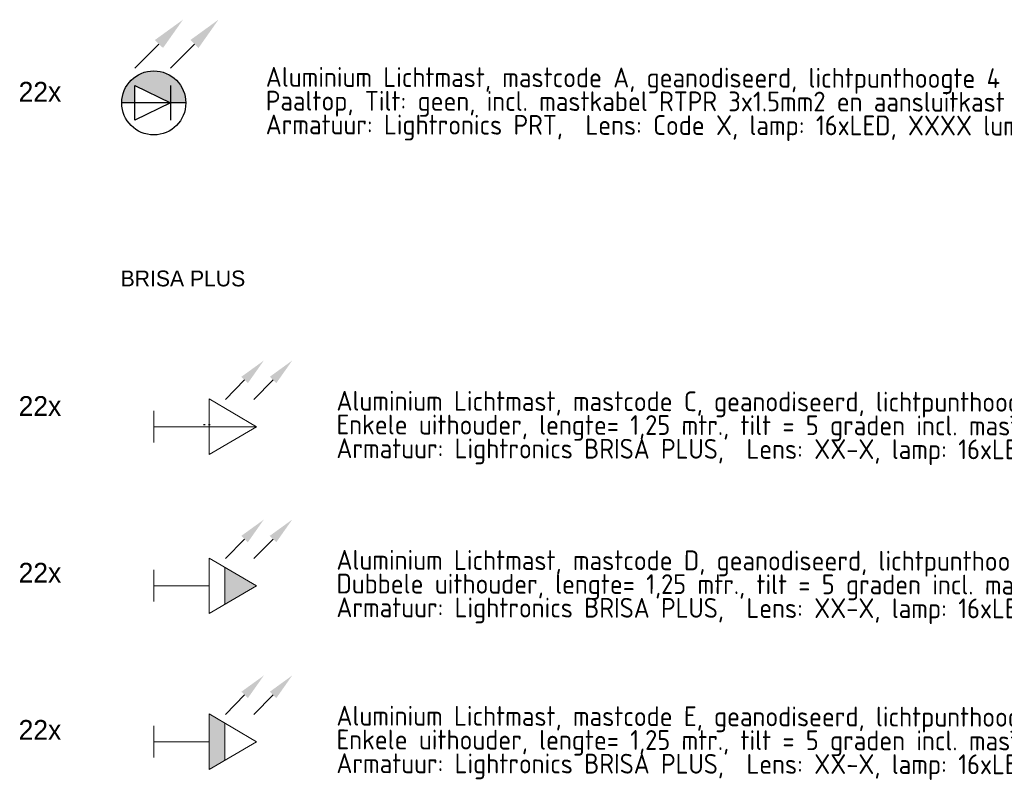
# Model space of a CAD drawing. Header units: millimetres. Extents: x -16321526 to -4431526, y 5084381 to 13484381.
# Tile 17 of 49: x -15227737 to -14978740, y 6624564 to 6817439. Entities that reach past the tile are written whole.
import ezdxf
from ezdxf.enums import TextEntityAlignment as Align
from ezdxf.lldxf.tags import DXFTag

# ---------------------------------------------------------------- set-up
doc = ezdxf.new("R2010")
doc.units = ezdxf.units.MM
for name, color, linetype, lineweight in [('B-WE-KL-ET_LS_OV-T25', 250, 'Continuous', 25), ('N-WE-KL-ET_LS_OV_LICHTMAST_LSL-S', 90, 'Continuous', 35), ('N-WE-KL-ET_LS_OV_LSL-T18', 10, 'Continuous', 18), ('N-WE-KL-ET_LS_OV_LSL-T25', 10, 'Continuous', 25), ('N-WE-KL-ET_LS_OV_LSL-T35', 10, 'Continuous', 35)]:
    doc.layers.add(name, color=color, linetype=linetype, lineweight=lineweight)
doc.layers.add('nieuw', color=3, linetype='Continuous')
doc.styles.add('0.25 (1 200)', font='dgn032.shx', dxfattribs={"height": 0.5})
doc.styles.add('ISO', font='isocp')
doc.styles.add('NLCS-ISO', font='txt')
tags = doc.linetypes.add('Voedingskabel VERWIJDEREN x', pattern='A,25,1,["X",Standard,S=2.54,R=0,X=-2.54,Y=-1.27],1', length=27).pattern_tags.tags
tags[6] = DXFTag(74, 10)
pattern_1 = [(0, (9.628, -3.036), (0, 6.985), [5.08, -1.905]), (90, (9.628, -3.036), (-6.985, 4e-16), [5.08, -1.905])]
pattern_2 = [(0, (12.628, -2.161), (0, 6.985), [5.08, -1.905]), (90, (12.628, -2.161), (-6.985, 4e-16), [5.08, -1.905])]

# ---------------------------------------------------------------- blocks, each defined once
blk = doc.blocks.new('*U141')
at = {"layer": 'N-WE-KL-ET_LS_OV_LICHTMAST_LSL-S', "lineweight": 0}
h = blk.add_hatch(color=256, dxfattribs=at)
h.dxf.hatch_style = 1
h.paths.add_polyline_path([(-8.1, 0), (-4.76, 0), (-4.76, 4.37), (4.21, 0), (8.1, 0, 1)])
at = {"layer": 'nieuw'}
h = blk.add_hatch(dxfattribs=at)
h.set_pattern_fill('ANGLE', color=256)
h.set_pattern_definition([(0, (-26.671, 0), (0, 6.985), [5.08, -1.905]), (90, (-26.671, 0), (-6.985, 4e-16), [5.08, -1.905])])
h.paths.add_polyline_path([(-19.24, 3.64), (-18.55, 3.06), (-18.38, 3.94)])
h.paths.add_polyline_path([(-20.89, 3.64), (-20.2, 3.06), (-20.04, 3.94)])
h = blk.add_hatch(dxfattribs=at)
h.set_pattern_fill('ANGLE', color=256)
h.set_pattern_definition([(0, (-23.671, 0.875), (0, 6.985), [5.08, -1.905]), (90, (-23.671, 0.875), (-6.985, 4e-16), [5.08, -1.905])])
h.paths.add_polyline_path([(-20.04, 3.94), (-20.89, 3.64), (-20.2, 3.06)])
h.paths.add_polyline_path([(-19.24, 3.64), (-18.55, 3.06), (-18.38, 3.94)])
at = {"layer": 'N-WE-KL-ET_LS_OV_LICHTMAST_LSL-S', "lineweight": -3}
blk.add_line((4.21, 4.37), (4.21, -4.38), dxfattribs=at)
at = {"layer": 'N-WE-KL-ET_LS_OV_LICHTMAST_LSL-S', "linetype": 'ByBlock', "lineweight": -2}
for points in [[(1.31, 14.9), (-4.76, 8.75)], [(10.28, 14.9), (4.21, 8.75)]]:
    blk.add_lwpolyline(points, dxfattribs=at)
at = {"layer": 'N-WE-KL-ET_LS_OV_LICHTMAST_LSL-S', "lineweight": -3}
for points in [[(-4.76, 4.37), (4.21, 0), (-4.76, -4.38), (-4.76, 4.37)], [(8.1, 0), (-8.1, 0)]]:
    blk.add_lwpolyline(points, dxfattribs=at)
blk.add_circle((0, 0), 8.1, dxfattribs=at)
at = {"layer": 'N-WE-KL-ET_LS_OV_LICHTMAST_LSL-S'}
for points in [[(0.28, 15.91), (7.38, 21.05), (2.33, 13.89)], [(0.28, 15.91), (7.38, 21.05), (2.33, 13.89)], [(9.26, 15.91), (16.35, 21.05), (11.31, 13.89)], [(9.26, 15.91), (16.35, 21.05), (11.31, 13.89)]]:
    blk.add_solid(points, dxfattribs=at)
at = {"layer": 'N-WE-KL-ET_LS_OV_LSL-T25', "style": 'NLCS-ISO'}
blk.add_attdef('MAST_CODE', (-38.57, 15.69), '', height=2.5, dxfattribs=at)
at = {"layer": 'N-WE-KL-ET_LS_OV_LSL-T25', "style": 'NLCS-ISO', "flags": 1}
for tag, p in [('KERN', (46.31, -10.13)), ('WIJK', (46.31, -13.53)), ('BUURT', (46.31, -16.93)), ('STRAAT', (46.31, -20.33)), ('EIGENAAR_INSTALLATIE', (46.31, -23.73)), ('BEHEERDER', (46.31, -27.13)), ('NETWERK', (46.31, -30.53)), ('SOORT_INSTALLATIE', (46.31, -33.93)), ('KAST_CODE', (46.31, -37.33)), ('KAST_NUMMER', (46.31, -40.73)), ('GROEP_NUMMER', (46.23, -44.05)), ('TYPE_AANSLUITING', (45.93, -54.02)), ('TYPE_AANSLUITBLOK', (45.93, -57.8)), ('AFGEZEKERDE_WAARDE', (45.93, -61.59)), ('ALG_ONDERGROND', (45.93, -65.37)), ('OV_MAST_MATERIAAL', (45.52, -92.97)), ('OV_MAST_KLEUR', (45.52, -96.35)), ('CONSERVERING', (45.52, -99.74)), ('LEVERANCIER', (45.52, -103.12)), ('PLAATSINGSDATUM', (45.52, -106.52)), ('INSPECTIEDATUM', (45.52, -109.92)), ('OBJECTEN_MAST', (45.44, -113.49)), ('FOTOS', (45.52, -130.26)), ('OPMERKINGEN_inspectie', (45.52, -133.66)), ('KLEUR_ARMATUUR', (45.1, -147.56)), ('LEVERANCIER_ARMATUUR', (45.44, -150.55)), ('OPMERKINGEN_armatuur', (45.57, -160.06))]:
    blk.add_attdef(tag, p, '', height=2, dxfattribs=at)
at = {"layer": 'N-WE-KL-ET_LS_OV_LSL-T25', "linetype": 'ByBlock', "style": 'NLCS-ISO'}
blk.add_attdef('FASE-AANSLUITING', (-13.56, -12.77), '', height=1.8, dxfattribs=at)
at = {"layer": 'N-WE-KL-ET_LS_OV_LSL-T25', "linetype": 'ByBlock', "style": 'NLCS-ISO', "flags": 1}
for tag, p in [('LOCATIE_MASTNUMMER', (63.45, -46.55)), ('MASTNUMMER', (56.13, -49.91))]:
    blk.add_attdef(tag, text='', height=2, dxfattribs=at).set_placement(p, align=Align.MIDDLE)
for tag, p in [('TYPECODE', (45.93, -69.16)), ('MAST_TEKENING', (46.12, -72.84)), ('OV_MAST_HOOGTE', (46.13, -76.05)), ('UITHOUDER', (45.93, -79.43)), ('LENGTE_UITHOUDER', (45.93, -82.83)), ('TILT', (45.52, -86.35)), ('VORM', (45.52, -89.59)), ('OBJECT_1', (45.44, -116.89)), ('OBJECT_2', (45.44, -120.29)), ('OBJECT_3', (45.44, -123.69)), ('VERMOGEN_OBJECTEN', (45.44, -127.06)), ('TYPE_ARMATUUR', (45.35, -137.41)), ('LICHTPUNTHOOGTE', (45.18, -141.17)), ('PLAATSING_DATUM_ARMATUUR', (45.18, -144.57)), ('TYPE_VSA_DRIVER', (45.44, -153.55)), ('PLAATSING_JAAR_VSA', (45.44, -156.66)), ('TYPE_LAMP', (45.66, -163.61)), ('AANTAL_LAMP', (45.71, -167)), ('BRANDUREN_LAMP', (45.79, -170.56)), ('PLAATSING_JAAR_LAMP', (45.79, -173.89)), ('GEPLANDE_REMPLACE', (45.79, -177.23)), ('BRANDER_TYPE', (45.57, -180.88)), ('LICHTKLEUR_LAMP', (45.79, -183.76)), ('DIM_REGIME', (45.95, -187.68)), ('VERMOGEN_LAMP', (45.88, -191.37)), ('SYSTEEMVERMOGEN_LAMP', (45.84, -195.04)), ('MAX_VERMOGEN_LAMP', (45.96, -198.37))]:
    blk.add_attdef(tag, p, '', height=2, dxfattribs=at)
blk = doc.blocks.new('*U231')
at = {"layer": 'nieuw'}
h = blk.add_hatch(dxfattribs=at)
h.set_pattern_fill('ANGLE', color=256)
h.set_pattern_definition(pattern_1)
h.paths.add_polyline_path([(17.06, 0.61), (17.75, 0.02), (17.91, 0.91)])
h.paths.add_polyline_path([(15.41, 0.61), (16.1, 0.02), (16.26, 0.91)])
h = blk.add_hatch(dxfattribs=at)
h.set_pattern_fill('ANGLE', color=256)
h.set_pattern_definition(pattern_2)
h.paths.add_polyline_path([(16.26, 0.91), (15.41, 0.61), (16.1, 0.02)])
h.paths.add_polyline_path([(17.06, 0.61), (17.75, 0.02), (17.91, 0.91)])
at = {"layer": 'N-WE-KL-ET_LS_OV_LICHTMAST_LSL-S', "lineweight": -2}
for p, q in [((32.46, 0), (17.46, 8.79)), ((17.46, 8.79), (17.46, -8.79)), ((0, 5), (0, -5)), ((32.46, 0), (0, 0)), ((17.46, -8.79), (32.46, 0))]:
    blk.add_line(p, q, dxfattribs=at)
at = {"layer": 'N-WE-KL-ET_LS_OV_LICHTMAST_LSL-S', "linetype": 'ByBlock', "lineweight": -2}
for points in [[(28.72, 14.79), (22.65, 8.64)], [(37.69, 14.79), (31.62, 8.64)]]:
    blk.add_lwpolyline(points, dxfattribs=at)
at = {"layer": 'N-WE-KL-ET_LS_OV_LICHTMAST_LSL-S'}
for points in [[(27.69, 15.8), (34.79, 20.94), (29.74, 13.78)], [(27.69, 15.8), (34.79, 20.94), (29.74, 13.78)], [(36.67, 15.8), (43.76, 20.94), (38.72, 13.78)], [(36.67, 15.8), (43.76, 20.94), (38.72, 13.78)]]:
    blk.add_solid(points, dxfattribs=at)
at = {"layer": 'B-WE-KL-ET_LS_OV-T25', "style": 'NLCS-ISO'}
blk.add_attdef('MAST_CODE', (-2.27, 12.65), '', height=2.5, dxfattribs=at)
at = {"layer": 'B-WE-KL-ET_LS_OV-T25', "linetype": 'ByBlock', "style": 'NLCS-ISO'}
blk.add_attdef('FASE-AANSLUITING', (22.58, -13.33), '', height=1.8, dxfattribs=at)
at = {"layer": 'B-WE-KL-ET_LS_OV-T25', "style": 'NLCS-ISO', "flags": 1}
for tag, p in [('KERN', (82.61, -13.16)), ('WIJK', (82.61, -16.56)), ('BUURT', (82.61, -19.96)), ('STRAAT', (82.61, -23.36)), ('EIGENAAR_INSTALLATIE', (82.61, -26.76)), ('BEHEERDER', (82.61, -30.16)), ('NETWERK', (82.61, -33.56)), ('SOORT_INSTALLATIE', (82.61, -36.96)), ('KAST_CODE', (82.61, -40.36)), ('KAST_NUMMER', (82.61, -43.76)), ('GROEP_NUMMER', (82.53, -47.08)), ('TYPE_AANSLUITING', (82.23, -57.05)), ('TYPE_AANSLUITBLOK', (82.23, -60.84)), ('AFGEZEKERDE_WAARDE', (82.23, -64.62)), ('ALG_ONDERGROND', (82.23, -68.41)), ('OV_MAST_MATERIAAL', (81.82, -96.01)), ('OV_MAST_KLEUR', (81.82, -99.39)), ('CONSERVERING', (81.82, -102.77)), ('LEVERANCIER', (81.82, -106.15)), ('PLAATSINGSDATUM', (81.82, -109.55)), ('INSPECTIEDATUM', (81.82, -112.95)), ('OBJECTEN_MAST', (81.74, -116.53)), ('FOTOS', (81.82, -133.29)), ('OPMERKINGEN_inspectie', (81.82, -136.69)), ('KLEUR_ARMATUUR', (81.4, -150.6)), ('LEVERANCIER_ARMATUUR', (81.74, -153.59)), ('OPMERKINGEN_armatuur', (81.87, -163.1))]:
    blk.add_attdef(tag, p, '', height=2, dxfattribs=at)
at = {"layer": 'B-WE-KL-ET_LS_OV-T25', "linetype": 'ByBlock', "style": 'NLCS-ISO', "flags": 1}
for tag, p in [('LOCATIE_MASTNUMMER', (99.75, -49.58)), ('MASTNUMMER', (92.43, -52.95))]:
    blk.add_attdef(tag, text='', height=2, dxfattribs=at).set_placement(p, align=Align.MIDDLE)
for tag, p in [('TYPECODE', (82.23, -72.19)), ('MAST_TEKENING', (82.42, -75.87)), ('OV_MAST_HOOGTE', (82.43, -79.09)), ('UITHOUDER', (82.23, -82.47)), ('LENGTE_UITHOUDER', (82.23, -85.87)), ('TILT', (81.82, -89.39)), ('VORM', (81.82, -92.63)), ('OBJECT_1', (81.74, -119.93)), ('OBJECT_2', (81.74, -123.33)), ('OBJECT_3', (81.74, -126.73)), ('VERMOGEN_OBJECTEN', (81.74, -130.09)), ('TYPE_ARMATUUR', (81.65, -140.45)), ('LICHTPUNTHOOGTE', (81.48, -144.21)), ('PLAATSING_DATUM_ARMATUUR', (81.48, -147.61)), ('TYPE_VSA_DRIVER', (81.74, -156.58)), ('PLAATSING_JAAR_VSA', (81.74, -159.7)), ('TYPE_LAMP', (81.96, -166.65)), ('AANTAL_LAMP', (82.01, -170.04)), ('BRANDUREN_LAMP', (82.09, -173.59)), ('PLAATSING_JAAR_LAMP', (82.09, -176.93)), ('GEPLANDE_REMPLACE', (82.09, -180.27)), ('BRANDER_TYPE', (81.87, -183.91)), ('LICHTKLEUR_LAMP', (82.09, -186.79)), ('DIM_REGIME', (82.25, -190.72)), ('VERMOGEN_LAMP', (82.18, -194.4)), ('SYSTEEMVERMOGEN_LAMP', (82.14, -198.08)), ('MAX_VERMOGEN_LAMP', (82.26, -201.41))]:
    blk.add_attdef(tag, p, '', height=2, dxfattribs=at)
blk = doc.blocks.new('*U233')
at = {"layer": 'N-WE-KL-ET_LS_OV_LICHTMAST_LSL-S', "lineweight": -2}
h = blk.add_hatch(color=256, dxfattribs=at)
h.dxf.hatch_style = 1
h.paths.add_polyline_path([(22.46, 5.86), (22.46, -5.86), (32.46, 0)])
at = {"layer": 'nieuw'}
h = blk.add_hatch(dxfattribs=at)
h.set_pattern_fill('ANGLE', color=256)
h.set_pattern_definition(pattern_1)
h.paths.add_polyline_path([(17.06, 0.61), (17.75, 0.02), (17.91, 0.91)])
h.paths.add_polyline_path([(15.41, 0.61), (16.1, 0.02), (16.26, 0.91)])
h = blk.add_hatch(dxfattribs=at)
h.set_pattern_fill('ANGLE', color=256)
h.set_pattern_definition(pattern_2)
h.paths.add_polyline_path([(16.26, 0.91), (15.41, 0.61), (16.1, 0.02)])
h.paths.add_polyline_path([(17.06, 0.61), (17.75, 0.02), (17.91, 0.91)])
at = {"layer": 'N-WE-KL-ET_LS_OV_LICHTMAST_LSL-S', "lineweight": -2}
for p, q in [((32.46, 0), (17.46, 8.79)), ((17.46, 8.79), (17.46, -8.79)), ((0, 5), (0, -5)), ((22.46, -5.86), (22.46, 5.86)), ((17.46, 0), (0, 0)), ((17.46, -8.79), (32.46, 0))]:
    blk.add_line(p, q, dxfattribs=at)
at = {"layer": 'N-WE-KL-ET_LS_OV_LICHTMAST_LSL-S', "linetype": 'ByBlock', "lineweight": -2}
for points in [[(28.72, 14.79), (22.65, 8.64)], [(37.69, 14.79), (31.62, 8.64)]]:
    blk.add_lwpolyline(points, dxfattribs=at)
at = {"layer": 'N-WE-KL-ET_LS_OV_LICHTMAST_LSL-S'}
for points in [[(27.69, 15.8), (34.79, 20.94), (29.74, 13.78)], [(27.69, 15.8), (34.79, 20.94), (29.74, 13.78)], [(36.67, 15.8), (43.76, 20.94), (38.72, 13.78)], [(36.67, 15.8), (43.76, 20.94), (38.72, 13.78)]]:
    blk.add_solid(points, dxfattribs=at)
at = {"layer": 'B-WE-KL-ET_LS_OV-T25', "style": 'NLCS-ISO'}
blk.add_attdef('MAST_CODE', (-2.27, 12.65), '', height=2.5, dxfattribs=at)
at = {"layer": 'B-WE-KL-ET_LS_OV-T25', "linetype": 'ByBlock', "style": 'NLCS-ISO'}
blk.add_attdef('FASE-AANSLUITING', (22.58, -13.33), '', height=1.8, dxfattribs=at)
at = {"layer": 'B-WE-KL-ET_LS_OV-T25', "style": 'NLCS-ISO', "flags": 1}
for tag, p in [('KERN', (82.61, -13.16)), ('WIJK', (82.61, -16.56)), ('BUURT', (82.61, -19.96)), ('STRAAT', (82.61, -23.36)), ('EIGENAAR_INSTALLATIE', (82.61, -26.76)), ('BEHEERDER', (82.61, -30.16)), ('NETWERK', (82.61, -33.56)), ('SOORT_INSTALLATIE', (82.61, -36.96)), ('KAST_CODE', (82.61, -40.36)), ('KAST_NUMMER', (82.61, -43.76)), ('GROEP_NUMMER', (82.53, -47.08)), ('TYPE_AANSLUITING', (82.23, -57.05)), ('TYPE_AANSLUITBLOK', (82.23, -60.84)), ('AFGEZEKERDE_WAARDE', (82.23, -64.62)), ('ALG_ONDERGROND', (82.23, -68.41)), ('OV_MAST_MATERIAAL', (81.82, -96.01)), ('OV_MAST_KLEUR', (81.82, -99.39)), ('CONSERVERING', (81.82, -102.77)), ('LEVERANCIER', (81.82, -106.15)), ('PLAATSINGSDATUM', (81.82, -109.55)), ('INSPECTIEDATUM', (81.82, -112.95)), ('OBJECTEN_MAST', (81.74, -116.53)), ('FOTOS', (81.82, -133.29)), ('OPMERKINGEN_inspectie', (81.82, -136.69)), ('KLEUR_ARMATUUR', (81.4, -150.6)), ('LEVERANCIER_ARMATUUR', (81.74, -153.59)), ('OPMERKINGEN_armatuur', (81.87, -163.1))]:
    blk.add_attdef(tag, p, '', height=2, dxfattribs=at)
at = {"layer": 'B-WE-KL-ET_LS_OV-T25', "linetype": 'ByBlock', "style": 'NLCS-ISO', "flags": 1}
for tag, p in [('LOCATIE_MASTNUMMER', (99.75, -49.58)), ('MASTNUMMER', (92.43, -52.95))]:
    blk.add_attdef(tag, text='', height=2, dxfattribs=at).set_placement(p, align=Align.MIDDLE)
for tag, p in [('TYPECODE', (82.23, -72.19)), ('MAST_TEKENING', (82.42, -75.87)), ('OV_MAST_HOOGTE', (82.43, -79.09)), ('UITHOUDER', (82.23, -82.47)), ('LENGTE_UITHOUDER', (82.23, -85.87)), ('TILT', (81.82, -89.39)), ('VORM', (81.82, -92.63)), ('OBJECT_1', (81.74, -119.93)), ('OBJECT_2', (81.74, -123.33)), ('OBJECT_3', (81.74, -126.73)), ('VERMOGEN_OBJECTEN', (81.74, -130.09)), ('TYPE_ARMATUUR', (81.65, -140.45)), ('LICHTPUNTHOOGTE', (81.48, -144.21)), ('PLAATSING_DATUM_ARMATUUR', (81.48, -147.61)), ('TYPE_VSA_DRIVER', (81.74, -156.58)), ('PLAATSING_JAAR_VSA', (81.74, -159.7)), ('TYPE_LAMP', (81.96, -166.65)), ('AANTAL_LAMP', (82.01, -170.04)), ('BRANDUREN_LAMP', (82.09, -173.59)), ('PLAATSING_JAAR_LAMP', (82.09, -176.93)), ('GEPLANDE_REMPLACE', (82.09, -180.27)), ('BRANDER_TYPE', (81.87, -183.91)), ('LICHTKLEUR_LAMP', (82.09, -186.79)), ('DIM_REGIME', (82.25, -190.72)), ('VERMOGEN_LAMP', (82.18, -194.4)), ('SYSTEEMVERMOGEN_LAMP', (82.14, -198.08)), ('MAX_VERMOGEN_LAMP', (82.26, -201.41))]:
    blk.add_attdef(tag, p, '', height=2, dxfattribs=at)
blk = doc.blocks.new('*U235')
at = {"layer": 'nieuw'}
h = blk.add_hatch(dxfattribs=at)
h.set_pattern_fill('ANGLE', color=256)
h.set_pattern_definition(pattern_1)
h.paths.add_polyline_path([(17.06, 0.61), (17.75, 0.02), (17.91, 0.91)])
h.paths.add_polyline_path([(15.41, 0.61), (16.1, 0.02), (16.26, 0.91)])
h = blk.add_hatch(dxfattribs=at)
h.set_pattern_fill('ANGLE', color=256)
h.set_pattern_definition(pattern_2)
h.paths.add_polyline_path([(16.26, 0.91), (15.41, 0.61), (16.1, 0.02)])
h.paths.add_polyline_path([(17.06, 0.61), (17.75, 0.02), (17.91, 0.91)])
at = {"layer": 'N-WE-KL-ET_LS_OV_LICHTMAST_LSL-S', "lineweight": -2}
for p, q in [((32.46, 0), (17.46, 8.79)), ((17.46, 8.79), (17.46, -8.79)), ((0, 5), (0, -5)), ((22.46, -5.86), (22.46, 5.86)), ((17.46, 0), (0, 0)), ((17.46, -8.79), (32.46, 0))]:
    blk.add_line(p, q, dxfattribs=at)
at = {"layer": 'N-WE-KL-ET_LS_OV_LICHTMAST_LSL-S', "linetype": 'ByBlock', "lineweight": -2}
for points in [[(28.72, 14.79), (22.65, 8.64)], [(37.69, 14.79), (31.62, 8.64)]]:
    blk.add_lwpolyline(points, dxfattribs=at)
at = {"layer": 'N-WE-KL-ET_LS_OV_LICHTMAST_LSL-S'}
for points in [[(27.69, 15.8), (34.79, 20.94), (29.74, 13.78)], [(27.69, 15.8), (34.79, 20.94), (29.74, 13.78)], [(36.67, 15.8), (43.76, 20.94), (38.72, 13.78)], [(36.67, 15.8), (43.76, 20.94), (38.72, 13.78)]]:
    blk.add_solid(points, dxfattribs=at)
at = {"layer": 'N-WE-KL-ET_LS_OV_LICHTMAST_LSL-S', "lineweight": -2}
blk.add_solid([(17.46, -8.79), (22.46, -5.86), (17.46, 8.79), (22.46, 5.86)], dxfattribs=at)
at = {"layer": 'B-WE-KL-ET_LS_OV-T25', "style": 'NLCS-ISO'}
blk.add_attdef('MAST_CODE', (-2.27, 12.65), '', height=2.5, dxfattribs=at)
at = {"layer": 'B-WE-KL-ET_LS_OV-T25', "linetype": 'ByBlock', "style": 'NLCS-ISO'}
blk.add_attdef('FASE-AANSLUITING', (22.58, -13.33), '', height=1.8, dxfattribs=at)
at = {"layer": 'B-WE-KL-ET_LS_OV-T25', "style": 'NLCS-ISO', "flags": 1}
for tag, p in [('KERN', (82.61, -13.16)), ('WIJK', (82.61, -16.56)), ('BUURT', (82.61, -19.96)), ('STRAAT', (82.61, -23.36)), ('EIGENAAR_INSTALLATIE', (82.61, -26.76)), ('BEHEERDER', (82.61, -30.16)), ('NETWERK', (82.61, -33.56)), ('SOORT_INSTALLATIE', (82.61, -36.96)), ('KAST_CODE', (82.61, -40.36)), ('KAST_NUMMER', (82.61, -43.76)), ('GROEP_NUMMER', (82.53, -47.08)), ('TYPE_AANSLUITING', (82.23, -57.05)), ('TYPE_AANSLUITBLOK', (82.23, -60.84)), ('AFGEZEKERDE_WAARDE', (82.23, -64.62)), ('ALG_ONDERGROND', (82.23, -68.41)), ('OV_MAST_MATERIAAL', (81.82, -96.01)), ('OV_MAST_KLEUR', (81.82, -99.39)), ('CONSERVERING', (81.82, -102.77)), ('LEVERANCIER', (81.82, -106.15)), ('PLAATSINGSDATUM', (81.82, -109.55)), ('INSPECTIEDATUM', (81.82, -112.95)), ('OBJECTEN_MAST', (81.74, -116.53)), ('FOTOS', (81.82, -133.29)), ('OPMERKINGEN_inspectie', (81.82, -136.69)), ('KLEUR_ARMATUUR', (81.4, -150.6)), ('LEVERANCIER_ARMATUUR', (81.74, -153.59)), ('OPMERKINGEN_armatuur', (81.87, -163.1))]:
    blk.add_attdef(tag, p, '', height=2, dxfattribs=at)
at = {"layer": 'B-WE-KL-ET_LS_OV-T25', "linetype": 'ByBlock', "style": 'NLCS-ISO', "flags": 1}
for tag, p in [('LOCATIE_MASTNUMMER', (99.75, -49.58)), ('MASTNUMMER', (92.43, -52.95))]:
    blk.add_attdef(tag, text='', height=2, dxfattribs=at).set_placement(p, align=Align.MIDDLE)
for tag, p in [('TYPECODE', (82.23, -72.19)), ('MAST_TEKENING', (82.42, -75.87)), ('OV_MAST_HOOGTE', (82.43, -79.09)), ('UITHOUDER', (82.23, -82.47)), ('LENGTE_UITHOUDER', (82.23, -85.87)), ('TILT', (81.82, -89.39)), ('VORM', (81.82, -92.63)), ('OBJECT_1', (81.74, -119.93)), ('OBJECT_2', (81.74, -123.33)), ('OBJECT_3', (81.74, -126.73)), ('VERMOGEN_OBJECTEN', (81.74, -130.09)), ('TYPE_ARMATUUR', (81.65, -140.45)), ('LICHTPUNTHOOGTE', (81.48, -144.21)), ('PLAATSING_DATUM_ARMATUUR', (81.48, -147.61)), ('TYPE_VSA_DRIVER', (81.74, -156.58)), ('PLAATSING_JAAR_VSA', (81.74, -159.7)), ('TYPE_LAMP', (81.96, -166.65)), ('AANTAL_LAMP', (82.01, -170.04)), ('BRANDUREN_LAMP', (82.09, -173.59)), ('PLAATSING_JAAR_LAMP', (82.09, -176.93)), ('GEPLANDE_REMPLACE', (82.09, -180.27)), ('BRANDER_TYPE', (81.87, -183.91)), ('LICHTKLEUR_LAMP', (82.09, -186.79)), ('DIM_REGIME', (82.25, -190.72)), ('VERMOGEN_LAMP', (82.18, -194.4)), ('SYSTEEMVERMOGEN_LAMP', (82.14, -198.08)), ('MAX_VERMOGEN_LAMP', (82.26, -201.41))]:
    blk.add_attdef(tag, p, '', height=2, dxfattribs=at)

msp = doc.modelspace()

# ---------------------------------------------------------------- block references
at = {"layer": 'N-WE-KL-ET_LS_OV_LICHTMAST_LSL-S', "color": 0, "linetype": 'ByBlock', "lineweight": -2, "xscale": 1000, "yscale": 1000, "zscale": 1000}
msp.add_blockref('*U141', (-15193824, 6796391), dxfattribs=at)
at = {"layer": 'N-WE-KL-ET_LS_OV_LSL-T35', "color": 1, "linetype": 'Voedingskabel VERWIJDEREN x', "lineweight": 0, "xscale": 800, "yscale": 800, "zscale": 800}
for name, p in [('*U231', (-15193824, 6714489)), ('*U233', (-15193824, 6674261)), ('*U235', (-15193824, 6634831))]:
    msp.add_blockref(name, p, dxfattribs=at)

# ---------------------------------------------------------------- texts
at = {"layer": 'N-WE-KL-ET_LS_OV_LSL-T18', "color": 0, "linetype": 'ByBlock', "lineweight": -2, "style": 'ISO'}
for s, p in [('Aluminium Lichtmast, mastcode A, geanodiseerd, lichtpunthoogte 4 mtr., HDPE geisoleerdde grondstuk en aparte aardbout', (-15165494, 6800477, -993241)), ('Paaltop, Tilt: geen, incl. mastkabel RTPR 3x1.5mm2 en aansluitkast 5L2409 met 2A smeltveiligheid', (-15165505, 6794469, -993241)), ('Armatuur: Lightronics PRT,  Lens: Code X, lamp: 16xLED, XXXX lumen, X,XX W, 3000K, incl.  CLO en Dimregime 4A.', (-15165515, 6788460, -993241)), ('Aluminium Lichtmast, mastcode C, geanodiseerd, lichtpunthoogte 8 mtr., HDPE geisoleerdde grondstuk en aparte aardbout', (-15147622, 6718573, -993241)), ('Enkele uithouder, lengte= 1,25 mtr., tilt = 5 graden incl. mastkabel RTPR 3x1.5mm2 en aansluitkast 5L2409 met 2A smeltveiligheid', (-15147632, 6712565, -993241)), ('Armatuur: Lightronics BRISA PLUS,  Lens: XX-X, lamp: 16xLED L2WG6, XXXX lumen, X,XX W, 4000K, incl.  CLO en Dimregime 4A.', (-15147642, 6706557, -993241)), ('Aluminium Lichtmast, mastcode D, geanodiseerd, lichtpunthoogte 8 mtr., HDPE geisoleerdde grondstuk en aparte aardbout', (-15147622, 6678346, -993241)), ('Dubbele uithouder, lengte= 1,25 mtr., tilt = 5 graden incl. mastkabel RTPR 3x1.5mm2 en aansluitkast 5L2409 met 2A smeltveiligheid', (-15147632, 6672337, -993241)), ('Armatuur: Lightronics BRISA PLUS,  Lens: XX-X, lamp: 16xLED L2WG6, XXXX lumen, X,XX W, 4000K, incl.  CLO en Dimregime 4A.', (-15147642, 6666329, -993241)), ('Aluminium Lichtmast, mastcode E, geanodiseerd, lichtpunthoogte 10 mtr., HDPE geisoleerdde grondstuk en aparte aardbout', (-15147622, 6638916, -993241)), ('Enkele uithouder, lengte= 1,25 mtr., tilt = 5 graden incl. mastkabel RTPR 3x1.5mm2 en aansluitkast 5L2409 met 2A smeltveiligheid', (-15147632, 6632907, -993241)), ('Armatuur: Lightronics BRISA PLUS,  Lens: XX-X, lamp: 16xLED L2WG6, XXXX lumen, X,XX W, 4000K, incl.  CLO en Dimregime 4A.', (-15147642, 6626899, -993241))]:
    msp.add_text(s, height=5000, rotation=359.9027, dxfattribs=at).set_placement(p)
at = {"layer": 'N-WE-KL-ET_LS_OV_LSL-T25', "color": 0, "linetype": 'ByBlock', "lineweight": -2, "char_height": 5000, "attachment_point": 1}
for insert in [(-15228010, 6801711, -95561), (-15228010, 6722226, -95561), (-15228010, 6680066, -95561), (-15228010, 6640323, -95561)]:
    msp.add_mtext_dynamic_manual_height_columns('22x', width=20.76, gutter_width=40.9, heights=[3.2], dxfattribs=dict(at, insert=insert))
at = {"layer": 'N-WE-KL-ET_LS_OV_LSL-T35', "color": 1, "linetype": 'Voedingskabel VERWIJDEREN x', "lineweight": 0, "insert": (-15202211, 6753991), "char_height": 4000, "attachment_point": 1, "style": '0.25 (1 200)'}
msp.add_mtext_dynamic_manual_height_columns('BRISA PLUS', width=84503.61, gutter_width=20000, heights=[0], dxfattribs=at)

doc.saveas('drawing.dxf')
